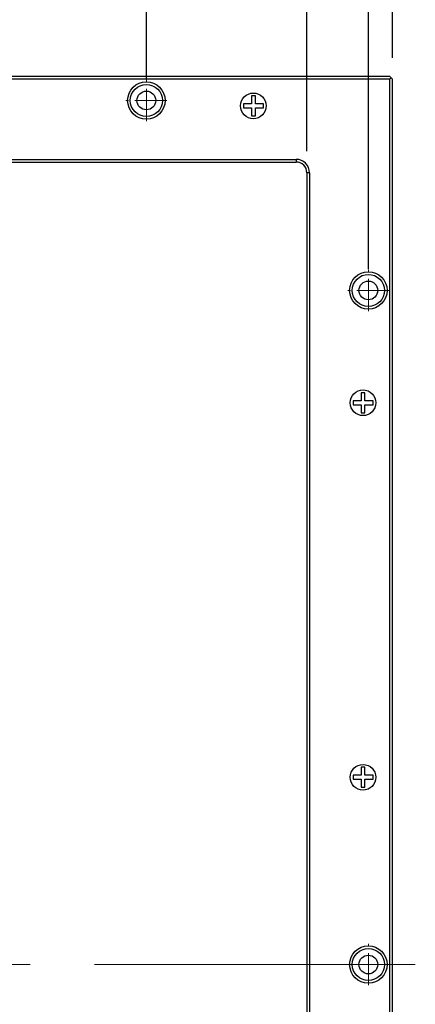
# Model space of a CAD drawing. Header units: inches. Extents: x 2991 to 3156, y -1281 to -1125.
# Tile 4 of 6: x 3060 to 3079, y -1227 to -1181. Entities that reach past the tile are written whole.
import ezdxf

# ---------------------------------------------------------------- set-up
doc = ezdxf.new("R2010")
doc.units = ezdxf.units.IN
doc.header["$LTSCALE"] = 3
doc.header["$MEASUREMENT"] = 0
doc.header["$PDSIZE"] = -5
doc.linetypes.add('CENTERX2', pattern=[4, 2.5, -0.5, 0.5, -0.5])
doc.layers.get('Defpoints').update_dxf_attribs({"lineweight": 18})
for name, color, linetype, lineweight in [('中心线', 1, 'CENTERX2', 20), ('标注', 3, 'Continuous', 25), ('粗实线', 7, 'Continuous', 30)]:
    doc.layers.add(name, color=color, linetype=linetype, lineweight=lineweight)
doc.styles.get("Standard").update_dxf_attribs({"font": '兰亭黑 GBK.TTF'})
doc.dimstyles.new('CST Standard', dxfattribs={"dimtxt": 3.5, "dimasz": 2.5, "dimexe": 1, "dimexo": 1, "dimgap": 0.6, "dimtad": 1, "dimtoh": 1, "dimdsep": 46, "dimtxsty": 'Standard', "dimcen": -2.5, "dimdle": 5, "dimadec": 1, "dimazin": 2, "dimtfac": 1, "dimtofl": 0, "dimtmove": 0, "dimatfit": 0, "dimfxl": 1, "dimtolj": 1, "dimarcsym": 0})

# ---------------------------------------------------------------- blocks, each defined once
blk = doc.blocks.new('*X3')
at = {"layer": 'Defpoints', "color": 0}
for p in [(3031.119, -1178.391), (3031.119, -1184.558), (3066.119, -1184.558)]:
    blk.add_point(p, dxfattribs=at)
at = {"layer": '标注', "color": 0, "linetype": 'Continuous', "lineweight": -2, "ltscale": 3}
for p, q in [((3031.119, -1183.558), (3031.119, -1177.391)), ((3066.119, -1183.558), (3066.119, -1177.391))]:
    blk.add_line(p, q, dxfattribs=at)
at = {"layer": '标注', "color": 9, "linetype": 'Continuous', "lineweight": -2, "ltscale": 3}
blk.add_line((3063.619, -1178.391), (3033.619, -1178.391), dxfattribs=at)
at = {"layer": '标注', "color": 9}
for points in [[(3033.619, -1177.974), (3033.619, -1178.807), (3031.119, -1178.391)], [(3063.619, -1178.807), (3063.619, -1177.974), (3066.119, -1178.391)]]:
    blk.add_solid(points, dxfattribs=at)
at = {"layer": '标注', "color": 7, "ltscale": 3, "insert": (3048.414, -1175.903), "char_height": 3.5, "attachment_point": 5}
blk.add_mtext('\\A1;140', dxfattribs=at)
blk = doc.blocks.new('*X4')
at = {"layer": 'Defpoints', "color": 0}
for p in [(3076.494, -1163.021), (3020.744, -1193.433), (3076.494, -1193.433)]:
    blk.add_point(p, dxfattribs=at)
at = {"layer": '标注', "color": 0, "linetype": 'Continuous', "lineweight": -2, "ltscale": 3}
for p, q in [((3020.744, -1192.433), (3020.744, -1162.021)), ((3076.494, -1192.433), (3076.494, -1162.021))]:
    blk.add_line(p, q, dxfattribs=at)
at = {"layer": '标注', "color": 9, "linetype": 'Continuous', "lineweight": -2, "ltscale": 3}
blk.add_line((3023.244, -1163.021), (3073.994, -1163.021), dxfattribs=at)
at = {"layer": '标注', "color": 9}
for points in [[(3023.244, -1162.604), (3023.244, -1163.437), (3020.744, -1163.021)], [(3073.994, -1163.437), (3073.994, -1162.604), (3076.494, -1163.021)]]:
    blk.add_solid(points, dxfattribs=at)
at = {"layer": '标注', "color": 7, "ltscale": 3, "insert": (3048.619, -1160.524), "char_height": 3.5, "attachment_point": 5}
blk.add_mtext('\\A1;223', dxfattribs=at)
blk = doc.blocks.new('*X5')
at = {"layer": 'Defpoints', "color": 0}
for p in [(3073.619, -1171.681), (3023.619, -1187.933), (3073.619, -1187.933)]:
    blk.add_point(p, dxfattribs=at)
at = {"layer": '标注', "color": 0, "linetype": 'Continuous', "lineweight": -2, "ltscale": 3}
for p, q in [((3023.619, -1186.933), (3023.619, -1170.681)), ((3073.619, -1186.933), (3073.619, -1170.681))]:
    blk.add_line(p, q, dxfattribs=at)
at = {"layer": '标注', "color": 9, "linetype": 'Continuous', "lineweight": -2, "ltscale": 3}
blk.add_line((3026.119, -1171.681), (3071.119, -1171.681), dxfattribs=at)
at = {"layer": '标注', "color": 9}
for points in [[(3026.119, -1171.264), (3026.119, -1172.098), (3023.619, -1171.681)], [(3071.119, -1172.098), (3071.119, -1171.264), (3073.619, -1171.681)]]:
    blk.add_solid(points, dxfattribs=at)
at = {"layer": '标注', "color": 7, "ltscale": 3, "insert": (3048.619, -1168.671), "char_height": 3.5, "attachment_point": 5}
blk.add_mtext('\\A1;200(发光区)', dxfattribs=at)
blk = doc.blocks.new('*X7')
at = {"layer": 'Defpoints', "color": 0}
for p in [(3077.619, -1157.866), (3019.619, -1183.558), (3077.619, -1183.558)]:
    blk.add_point(p, dxfattribs=at)
at = {"layer": '标注', "color": 0, "linetype": 'Continuous', "lineweight": -2, "ltscale": 3}
for p, q in [((3019.619, -1182.558), (3019.619, -1156.866)), ((3077.619, -1182.558), (3077.619, -1156.866))]:
    blk.add_line(p, q, dxfattribs=at)
at = {"layer": '标注', "color": 9, "linetype": 'Continuous', "lineweight": -2, "ltscale": 3}
blk.add_line((3022.119, -1157.866), (3075.119, -1157.866), dxfattribs=at)
at = {"layer": '标注', "color": 9}
for points in [[(3022.119, -1157.449), (3022.119, -1158.282), (3019.619, -1157.866)], [(3075.119, -1158.282), (3075.119, -1157.449), (3077.619, -1157.866)]]:
    blk.add_solid(points, dxfattribs=at)
at = {"layer": '标注', "color": 7, "ltscale": 3, "insert": (3048.619, -1155.369), "char_height": 3.5, "attachment_point": 5}
blk.add_mtext('\\A1;232', dxfattribs=at)

msp = doc.modelspace()

# ---------------------------------------------------------------- linework, layer by layer
at = {"layer": '中心线', "color": 0, "ltscale": 0.2}
for p, q in [((3066.1191, -1185.5203), (3066.1191, -1183.5953)), ((3067.0816, -1184.5578), (3065.1566, -1184.5578)), ((3076.4941, -1194.3953), (3076.4941, -1192.4703)), ((3077.4566, -1193.4328), (3075.5316, -1193.4328)), ((3076.4941, -1225.8953), (3076.4941, -1223.9703)), ((3077.4566, -1224.9328), (3075.5316, -1224.9328))]:
    msp.add_line(p, q, dxfattribs=at)
at = {"layer": '中心线', "color": 0, "ltscale": 2}
msp.add_line((3078.6883, -1224.9328), (3018.5454, -1224.9328), dxfattribs=at)
at = {"layer": '粗实线', "color": 0}
for p, q in [((3077.4941, -1183.4328), (3019.7441, -1183.4328)), ((3077.4941, -1183.5578), (3019.7441, -1183.5578)), ((3077.6191, -1183.5578), (3077.4941, -1183.4328)), ((3077.5566, -1183.4953), (3077.4941, -1183.5578)), ((3077.4941, -1266.3078), (3077.4941, -1183.5578)), ((3077.6191, -1266.3078), (3077.6191, -1183.5578)), ((3070.6514, -1184.715), (3070.6514, -1184.9006)), ((3071.0264, -1184.715), (3070.6514, -1184.715)), ((3071.0264, -1184.34), (3071.0264, -1184.715)), ((3071.2119, -1184.34), (3071.0264, -1184.34)), ((3071.2119, -1184.715), (3071.2119, -1184.34)), ((3071.5869, -1184.715), (3071.2119, -1184.715)), ((3071.5869, -1184.9006), (3071.5869, -1184.715)), ((3070.6514, -1184.9006), (3071.0264, -1184.9006)), ((3071.0264, -1184.9006), (3071.0264, -1185.2756)), ((3071.2119, -1185.2756), (3071.2119, -1184.9006)), ((3071.2119, -1184.9006), (3071.5869, -1184.9006)), ((3071.0264, -1185.2756), (3071.2119, -1185.2756)), ((3024.1191, -1187.3078), (3073.1191, -1187.3078)), ((3024.1191, -1187.4328), (3073.1191, -1187.4328)), ((3073.1191, -1187.3078), (3073.1191, -1187.4328)), ((3073.6191, -1187.9328), (3073.6191, -1261.9328)), ((3073.7441, -1187.9328), (3073.6191, -1187.9328)), ((3073.7441, -1187.9328), (3073.7441, -1261.9328)), ((3076.1514, -1198.215), (3076.1514, -1198.59)), ((3076.3369, -1198.215), (3076.1514, -1198.215)), ((3076.3369, -1198.59), (3076.3369, -1198.215)), ((3075.7764, -1198.59), (3075.7764, -1198.7756)), ((3076.1514, -1198.59), (3075.7764, -1198.59)), ((3075.7764, -1198.7756), (3076.1514, -1198.7756)), ((3076.1514, -1198.7756), (3076.1514, -1199.1506)), ((3076.7119, -1198.59), (3076.3369, -1198.59)), ((3076.3369, -1199.1506), (3076.3369, -1198.7756)), ((3076.3369, -1198.7756), (3076.7119, -1198.7756)), ((3076.7119, -1198.7756), (3076.7119, -1198.59)), ((3076.1514, -1199.1506), (3076.3369, -1199.1506)), ((3076.1514, -1215.715), (3076.1514, -1216.09)), ((3076.3369, -1215.715), (3076.1514, -1215.715)), ((3076.3369, -1216.09), (3076.3369, -1215.715)), ((3075.7764, -1216.09), (3075.7764, -1216.2756)), ((3076.1514, -1216.09), (3075.7764, -1216.09)), ((3075.7764, -1216.2756), (3076.1514, -1216.2756)), ((3076.1514, -1216.2756), (3076.1514, -1216.6506)), ((3076.7119, -1216.09), (3076.3369, -1216.09)), ((3076.3369, -1216.6506), (3076.3369, -1216.2756)), ((3076.3369, -1216.2756), (3076.7119, -1216.2756)), ((3076.7119, -1216.2756), (3076.7119, -1216.09)), ((3076.1514, -1216.6506), (3076.3369, -1216.6506))]:
    msp.add_line(p, q, dxfattribs=at)
for centre, radius in [((3066.1191, -1184.5578), 0.875), ((3066.1191, -1184.5578), 0.75), ((3066.1191, -1184.5578), 0.4375), ((3071.1191, -1184.8078), 0.6), ((3071.1191, -1184.8078), 0.6), ((3076.4941, -1193.4328), 0.875), ((3076.4941, -1193.4328), 0.75), ((3076.4941, -1193.4328), 0.4375), ((3076.2441, -1198.6828), 0.6), ((3076.2441, -1198.6828), 0.6), ((3076.2441, -1216.1828), 0.6), ((3076.2441, -1216.1828), 0.6), ((3076.4941, -1224.9328), 0.875), ((3076.4941, -1224.9328), 0.75), ((3076.4941, -1224.9328), 0.4375)]:
    msp.add_circle(centre, radius, dxfattribs=at)
for centre, radius, start, end in [((3071.1191, -1184.8078), 0.475, 168.73588, 169.99934), ((3071.1191, -1184.8078), 0.475, 100.00066, 101.26412), ((3071.1191, -1184.8078), 0.475, 78.73588, 79.99934), ((3071.1191, -1184.8078), 0.475, 10.00066, 11.26412), ((3071.1191, -1184.8078), 0.475, 190.00066, 191.26412), ((3071.1191, -1184.8078), 0.475, 348.73588, 349.99934), ((3071.1191, -1184.8078), 0.475, 258.73588, 259.99934), ((3071.1191, -1184.8078), 0.475, 280.00066, 281.26412), ((3073.1191, -1187.9328), 0.625, 0, 90), ((3073.1191, -1187.9328), 0.5, 0, 90), ((3076.2441, -1198.6828), 0.475, 100.00066, 101.26412), ((3076.2441, -1198.6828), 0.475, 78.73588, 79.99934), ((3076.2441, -1198.6828), 0.475, 168.73588, 169.99934), ((3076.2441, -1198.6828), 0.475, 190.00066, 191.26412), ((3076.2441, -1198.6828), 0.475, 10.00066, 11.26412), ((3076.2441, -1198.6828), 0.475, 348.73588, 349.99934), ((3076.2441, -1198.6828), 0.475, 258.73588, 259.99934), ((3076.2441, -1198.6828), 0.475, 280.00066, 281.26412), ((3076.2441, -1216.1828), 0.475, 100.00066, 101.26412), ((3076.2441, -1216.1828), 0.475, 78.73588, 79.99934), ((3076.2441, -1216.1828), 0.475, 168.73588, 169.99934), ((3076.2441, -1216.1828), 0.475, 190.00066, 191.26412), ((3076.2441, -1216.1828), 0.475, 10.00066, 11.26412), ((3076.2441, -1216.1828), 0.475, 348.73588, 349.99934), ((3076.2441, -1216.1828), 0.475, 258.73588, 259.99934), ((3076.2441, -1216.1828), 0.475, 280.00066, 281.26412)]:
    msp.add_arc(centre, radius, start, end, dxfattribs=at)

# ---------------------------------------------------------------- dimensions: what is measured, and where the dimension line sits
at = {"layer": '标注', "color": 0, "ltscale": 3}
for base, p1, p2, picture, middle in [((3077.6191, -1157.8656), (3019.6191, -1183.5578), (3077.6191, -1183.5578), '*X7', (3048.6191, -1157.8656)), ((3076.4941, -1163.0206), (3020.7441, -1193.4328), (3076.4941, -1193.4328), '*X4', (3048.6191, -1163.0206)), ((3031.1191, -1178.3907), (3066.1191, -1184.5578), (3031.1191, -1184.5578), '*X3', (3048.4138, -1178.3907))]:
    dim = msp.add_linear_dim(base=base, p1=p1, p2=p2, dimstyle='CST Standard', override={"dimlfac": 4, "dimsah": 1, "dimclrd": 9, "dimclrt": 7, "dimtzin": 0}, dxfattribs=at)
    dim.commit()
    dim.dimension.update_dxf_attribs({"geometry": picture, "text_midpoint": middle, "dimtype": 160})
dim = msp.add_linear_dim(base=(3073.6191, -1171.6811), p1=(3023.6191, -1187.9328), p2=(3073.6191, -1187.9328), text='<>(发光区)', dimstyle='CST Standard', override={"dimlfac": 4, "dimsah": 1, "dimclrd": 9, "dimclrt": 7, "dimtzin": 0}, dxfattribs=at)
dim.commit()
dim.dimension.update_dxf_attribs({"geometry": '*X5', "text_midpoint": (3048.6191, -1168.6714)})

doc.saveas('drawing.dxf')
